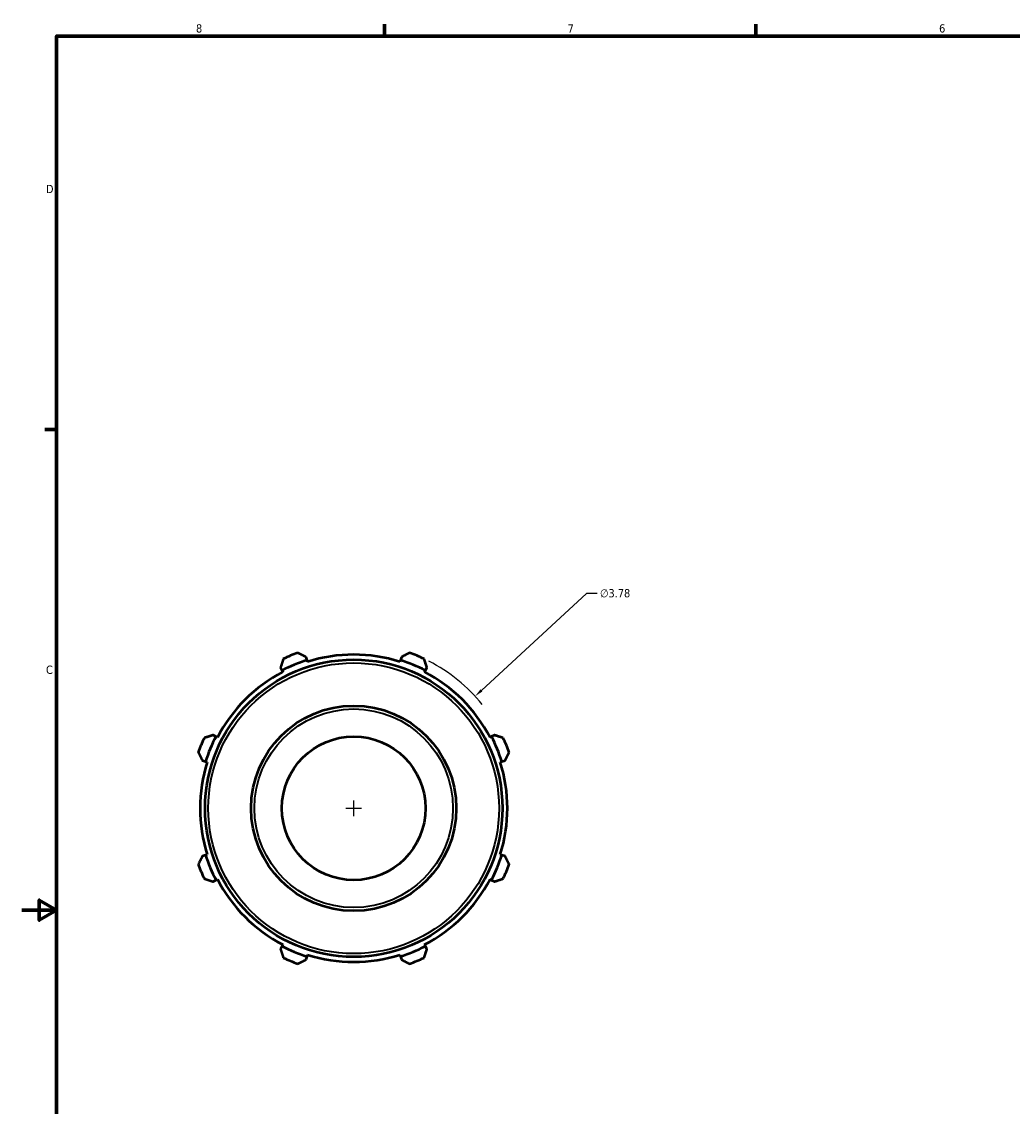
# Model space of a CAD drawing. Header units: inches. Extents: x -2.7 to 38.3, y -5.2 to 26.5.
# Tile 3 of 6: x 0.1 to 11.4, y 8.8 to 21.2. Entities that reach past the tile are written whole.
import ezdxf

# ---------------------------------------------------------------- set-up
doc = ezdxf.new("R2010")
doc.units = ezdxf.units.IN
doc.header["$MEASUREMENT"] = 0
for name, color, linetype, lineweight in [('Border (ANSI)', 7, 'Continuous', 70), ('Dimension (ANSI)', 7, 'Continuous', 25), ('Visible (ANSI)', 7, 'Continuous', 50), ('Visible Narrow (ANSI)', 7, 'Continuous', 35)]:
    doc.layers.add(name, color=color, linetype=linetype, lineweight=lineweight)
doc.styles.add('Note Text (ANSI)', font='tahoma.ttf')
doc.dimstyles.new('Default (ANSI)', dxfattribs={"dimtxt": 0.094488, "dimasz": 0.098425, "dimexe": 0.125, "dimexo": 0.0625, "dimgap": 0.031496, "dimtad": 0, "dimtih": 1, "dimtoh": 1, "dimrnd": 1e-08, "dimzin": 4, "dimdsep": 46, "dimtxsty": 'Note Text (ANSI)', "dimcen": 0.09, "dimdle": 0.393701, "dimclrd": 256, "dimclre": 256, "dimclrt": 5, "dimadec": 0, "dimazin": 1, "dimtfac": 1, "dimtofl": 0, "dimtmove": 0, "dimatfit": 3, "dimfxl": 1, "dimtolj": 1, "dimtzin": 4, "dimlwd": -1, "dimlwe": -1, "dimarcsym": 0})

# ---------------------------------------------------------------- blocks, each defined once
blk = doc.blocks.new('Borders Default Border')
at = {"layer": 'Border (ANSI)'}
for p, q in [((4.25, 21), (4.25, 21.134)), ((8.5, 21), (8.5, 21.134)), ((0.5, 16.5), (0.366, 16.5))]:
    blk.add_line(p, q, dxfattribs=at)
at = {"layer": 'Border (ANSI)', "flags": 128}
for points in [[(0.5, 1), (0.5, 21), (33.5, 21), (33.5, 1), (0.5, 1)], [(0.1, 11), (0.5, 11), (0.3, 11.115), (0.3, 10.885), (0.5, 11)]]:
    blk.add_lwpolyline(points, dxfattribs=at)
at = {"layer": 'Border (ANSI)', "color": 5, "true_color": 0x0000ff, "char_height": 0.0945, "attachment_point": 7, "style": 'Note Text (ANSI)'}
for s, insert in [('8', (2.094, 21.038)), ('7', (6.346, 21.04)), ('6', (10.595, 21.038)), ('D', (0.378, 19.203)), ('C', (0.378, 13.701))]:
    blk.add_mtext(s, dxfattribs=dict(at, insert=insert))
blk = doc.blocks.new('*D9')
at = {"layer": 'Defpoints', "color": 0, "transparency": 16777216}
for p in [(5.287, 13.447), (2.51, 10.882)]:
    blk.add_point(p, dxfattribs=at)
at = {"layer": 'Dimension (ANSI)', "transparency": 16777216}
for p, q in [((6.56, 14.622), (5.359, 13.514)), ((6.684, 14.622), (6.56, 14.622)), ((3.808, 12.165), (3.988, 12.165)), ((3.898, 12.075), (3.898, 12.255))]:
    blk.add_line(p, q, dxfattribs=at)
blk.add_arc((3.898, 12.165), 1.89, 38.9318, 62.8973, dxfattribs=at)
blk.add_solid([(5.348, 13.526), (5.37, 13.501), (5.287, 13.447)], dxfattribs=at)
at = {"layer": 'Dimension (ANSI)', "color": 5, "transparency": 16777216, "insert": (6.716, 14.673), "char_height": 0.0945, "attachment_point": 1, "style": 'Note Text (ANSI)'}
blk.add_mtext('\\A1;∅3.78', dxfattribs=at)

msp = doc.modelspace()

# ---------------------------------------------------------------- linework, layer by layer
at = {"layer": 'Visible (ANSI)'}
for p, q in [((3.06, 13.774), (3.078, 13.74)), ((3.364, 13.859), (3.353, 13.895)), ((3.37, 13.841), (3.364, 13.859)), ((4.433, 13.859), (4.427, 13.841)), ((4.444, 13.895), (4.433, 13.859)), ((4.719, 13.74), (4.736, 13.774)), ((3.078, 13.74), (3.087, 13.724)), ((4.71, 13.724), (4.719, 13.74)), ((2.322, 12.985), (2.289, 13.002)), ((2.339, 12.976), (2.322, 12.985)), ((5.474, 12.985), (5.457, 12.976)), ((5.508, 13.002), (5.474, 12.985)), ((2.168, 12.71), (2.204, 12.699)), ((2.204, 12.699), (2.222, 12.693)), ((5.575, 12.693), (5.593, 12.699)), ((5.593, 12.699), (5.629, 12.71)), ((2.204, 11.63), (2.168, 11.619)), ((2.222, 11.636), (2.204, 11.63)), ((5.593, 11.63), (5.575, 11.636)), ((5.629, 11.619), (5.593, 11.63)), ((2.289, 11.327), (2.322, 11.344)), ((2.322, 11.344), (2.339, 11.353)), ((5.457, 11.353), (5.474, 11.344)), ((5.474, 11.344), (5.508, 11.327)), ((3.078, 10.589), (3.06, 10.555)), ((3.087, 10.605), (3.078, 10.589)), ((4.719, 10.589), (4.71, 10.605)), ((4.736, 10.555), (4.719, 10.589)), ((3.353, 10.434), (3.364, 10.47)), ((3.364, 10.47), (3.37, 10.488)), ((4.427, 10.488), (4.433, 10.47)), ((4.433, 10.47), (4.444, 10.434))]:
    msp.add_line(p, q, dxfattribs=at)
for radius in [1.701, 1.174, 0.821]:
    msp.add_circle((3.898, 12.165), radius, dxfattribs=at)
for radius, start, end in [(1.89, 109.792, 115.208), (1.758, 72.5, 107.5), (1.89, 64.792, 70.208), (1.777, 107.5, 117.5), (1.777, 62.5, 72.5), (1.758, 117.5, 152.5), (1.758, 27.5, 62.5), (1.89, 154.792, 160.208), (1.777, 152.5, 162.5), (1.777, 17.5, 27.5), (1.89, 19.792, 25.208), (1.758, 162.5, 197.5), (1.758, 342.5, 17.5), (1.777, 197.5, 207.5), (1.777, 332.5, 342.5), (1.89, 199.792, 205.208), (1.89, 334.792, 340.208), (1.758, 207.5, 242.5), (1.758, 297.5, 332.5), (1.777, 242.5, 252.5), (1.777, 287.5, 297.5), (1.89, 244.792, 250.208), (1.758, 252.5, 287.5), (1.89, 289.792, 295.208)]:
    msp.add_arc((3.898, 12.165), radius, start, end, dxfattribs=at)
for points, weights in [([(3.353, 13.895), (3.306, 13.918), (3.258, 13.943)], [1.00494925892, 1.00941652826, 1.01307597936]), ([(4.538, 13.943), (4.49, 13.918), (4.444, 13.895)], [1.01307597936, 1.00941652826, 1.00494925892]), ([(3.093, 13.875), (3.077, 13.823), (3.06, 13.774)], [1.01307597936, 1.00941652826, 1.00494925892]), ([(4.736, 13.774), (4.72, 13.823), (4.703, 13.875)], [1.00494925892, 1.00941652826, 1.01307597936]), ([(2.289, 13.002), (2.24, 12.986), (2.188, 12.97)], [1.00494925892, 1.00941652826, 1.01307597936]), ([(5.608, 12.97), (5.557, 12.986), (5.508, 13.002)], [1.01307597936, 1.00941652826, 1.00494925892]), ([(2.12, 12.805), (2.144, 12.756), (2.168, 12.71)], [1.01307597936, 1.00941652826, 1.00494925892]), ([(5.629, 12.71), (5.652, 12.756), (5.677, 12.805)], [1.00494925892, 1.00941652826, 1.01307597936]), ([(2.168, 11.619), (2.144, 11.573), (2.12, 11.525)], [1.00494925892, 1.00941652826, 1.01307597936]), ([(5.677, 11.525), (5.652, 11.573), (5.629, 11.619)], [1.01307597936, 1.00941652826, 1.00494925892]), ([(2.188, 11.36), (2.24, 11.343), (2.289, 11.327)], [1.01307597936, 1.00941652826, 1.00494925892]), ([(5.508, 11.327), (5.557, 11.343), (5.608, 11.36)], [1.00494925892, 1.00941652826, 1.01307597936]), ([(3.06, 10.555), (3.077, 10.506), (3.093, 10.455)], [1.00494925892, 1.00941652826, 1.01307597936]), ([(4.703, 10.455), (4.72, 10.506), (4.736, 10.555)], [1.01307597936, 1.00941652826, 1.00494925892]), ([(3.258, 10.386), (3.306, 10.411), (3.353, 10.434)], [1.01307597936, 1.00941652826, 1.00494925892]), ([(4.444, 10.434), (4.49, 10.411), (4.538, 10.386)], [1.00494925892, 1.00941652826, 1.01307597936])]:
    msp.add_rational_spline(points, weights, degree=2, dxfattribs=at)
at = {"layer": 'Visible Narrow (ANSI)'}
for radius in [1.663, 1.136]:
    msp.add_circle((3.898, 12.165), radius, dxfattribs=at)

# ---------------------------------------------------------------- block references
msp.add_blockref('Borders Default Border', (0, 0))

# ---------------------------------------------------------------- dimensions: what is measured, and where the dimension line sits
at = {"layer": 'Dimension (ANSI)'}
dim = msp.add_diameter_dim_2p(p1=(2.51, 10.882), p2=(5.287, 13.447), dimstyle='Default (ANSI)', override={"dimgap": 0.031496, "dimdec": 2, "dimlfac": 1, "dimtol": 0, "dimlim": 0, "dimtp": 0, "dimtm": 0, "dimtdec": 2}, dxfattribs=at)
dim.commit()
dim.dimension.update_dxf_attribs({"geometry": '*D9', "text_midpoint": (6.888, 14.622), "dimtype": 163})

doc.saveas('drawing.dxf')
